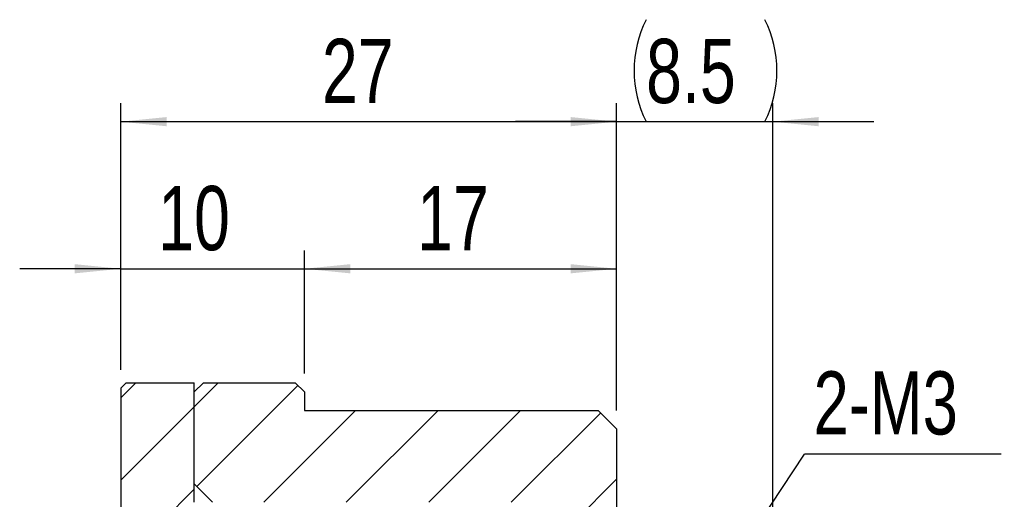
# Model space of a CAD drawing. Header units: millimetres. Extents: x 29 to 347, y 49 to 193.
# Tile 11 of 12: x 215 to 268, y 103 to 129. Entities that reach past the tile are written whole.
import ezdxf

# ---------------------------------------------------------------- set-up
doc = ezdxf.new("R2010")
doc.units = ezdxf.units.MM
doc.layers.add('FORMAT', color=7, linetype='Continuous')
doc.styles.add('SLDTEXTSTYLE0', font='TXT', dxfattribs={"width": 0.75})
doc.dimstyles.new('SLDDIMSTYLE1', dxfattribs={"dimtxt": 3.5, "dimasz": 2.5, "dimexe": 0, "dimexo": 0.0625, "dimgap": 0.875, "dimtad": 1, "dimrnd": 1e-09, "dimzin": 12, "dimdsep": 46, "dimtxsty": 'SLDTEXTSTYLE0', "dimsah": 1, "dimcen": 0.09, "dimadec": 0, "dimazin": 3, "dimtfac": 1, "dimtofl": 0, "dimtmove": 0, "dimatfit": 3, "dimfxl": 0, "dimfrac": 2, "dimtolj": 1, "dimtzin": 12, "dimarcsym": 0})
doc.dimstyles.new('SLDDIMSTYLE3', dxfattribs={"dimtxt": 3.5, "dimasz": 2.5, "dimexe": 0, "dimexo": 0.0625, "dimgap": 0.875, "dimtad": 1, "dimrnd": 1e-09, "dimzin": 12, "dimdsep": 46, "dimtxsty": 'SLDTEXTSTYLE0', "dimsah": 1, "dimcen": 0.09, "dimadec": 0, "dimazin": 3, "dimtfac": 1, "dimtmove": 0, "dimatfit": 0, "dimfxl": 0, "dimfrac": 2, "dimtolj": 1, "dimtzin": 12, "dimarcsym": 0})
doc.dimstyles.new('SLDDIMSTYLE4', dxfattribs={"dimtxt": 0.18, "dimasz": 2.5, "dimexe": 0, "dimexo": 0.0625, "dimgap": 0, "dimtad": 0, "dimtih": 1, "dimtoh": 1, "dimdec": 0, "dimrnd": 1e-09, "dimzin": 0, "dimdsep": 46, "dimtxsty": 'Standard', "dimsah": 1, "dimcen": 0.09, "dimadec": 0, "dimazin": 0, "dimtfac": 2.5, "dimtdec": 0, "dimtofl": 0, "dimtmove": 0, "dimatfit": 3, "dimfxl": 0, "dimfrac": 2, "dimtolj": 1, "dimtzin": 0, "dimarcsym": 0})
doc.dimstyles.new('SLDDIMSTYLE5', dxfattribs={"dimtxt": 3.5, "dimasz": 2.5, "dimexe": 0, "dimexo": 0.0625, "dimgap": 0.875, "dimtad": 1, "dimdec": 1, "dimrnd": 1e-09, "dimzin": 12, "dimdsep": 46, "dimtxsty": 'SLDTEXTSTYLE0', "dimsah": 1, "dimcen": 0.09, "dimadec": 0, "dimazin": 3, "dimtfac": 1, "dimtdec": 1, "dimtmove": 0, "dimatfit": 0, "dimfxl": 0, "dimfrac": 2, "dimtolj": 1, "dimtzin": 12, "dimarcsym": 0})

# ---------------------------------------------------------------- blocks, each defined once
blk = doc.blocks.new('_D_14')
at = {"layer": 'FORMAT', "color": 7}
for p, q in [((220.372, 109.64), (220.372, 116.153)), ((230.372, 109.44), (230.372, 116.153)), ((220.372, 115.153), (214.872, 115.153)), ((220.372, 115.153), (230.372, 115.153)), ((230.372, 115.153), (235.872, 115.153))]:
    blk.add_line(p, q, dxfattribs=at)
for points in [[(220.372, 115.153), (217.872, 115.403), (217.872, 114.903)], [(230.372, 115.153), (232.872, 114.903), (232.872, 115.403)]]:
    blk.add_solid(points, dxfattribs=at)
at = {"layer": 'FORMAT', "color": 7, "insert": (222.412, 119.664), "char_height": 3.5, "attachment_point": 1, "style": 'SLDTEXTSTYLE0'}
blk.add_mtext('10', dxfattribs=at)
blk = doc.blocks.new('_D_15')
at = {"layer": 'FORMAT', "color": 7}
for p, q in [((230.372, 109.44), (230.372, 116.153)), ((247.372, 107.44), (247.372, 116.153)), ((230.372, 115.153), (247.372, 115.153))]:
    blk.add_line(p, q, dxfattribs=at)
for points in [[(230.372, 115.153), (232.872, 114.903), (232.872, 115.403)], [(247.372, 115.153), (244.872, 115.403), (244.872, 114.903)]]:
    blk.add_solid(points, dxfattribs=at)
at = {"layer": 'FORMAT', "color": 7, "insert": (236.506, 119.664), "char_height": 3.5, "attachment_point": 1, "style": 'SLDTEXTSTYLE0'}
blk.add_mtext('17', dxfattribs=at)
blk = doc.blocks.new('_D_16')
at = {"layer": 'FORMAT', "color": 7}
for p, q in [((220.372, 109.64), (220.372, 124.167)), ((247.372, 107.44), (247.372, 124.167)), ((220.372, 123.167), (247.372, 123.167))]:
    blk.add_line(p, q, dxfattribs=at)
for points in [[(220.372, 123.167), (222.872, 122.917), (222.872, 123.417)], [(247.372, 123.167), (244.872, 123.417), (244.872, 122.917)]]:
    blk.add_solid(points, dxfattribs=at)
at = {"layer": 'FORMAT', "color": 7, "insert": (231.327, 127.679), "char_height": 3.5, "attachment_point": 1, "style": 'SLDTEXTSTYLE0'}
blk.add_mtext('27', dxfattribs=at)
blk = doc.blocks.new('_D_17')
at = {"layer": 'FORMAT', "color": 7}
for p, q in [((247.372, 107.44), (247.372, 124.167)), ((255.872, 95.94), (255.872, 124.167)), ((247.372, 123.167), (241.872, 123.167)), ((247.372, 123.167), (255.872, 123.167)), ((255.872, 123.167), (261.372, 123.167))]:
    blk.add_line(p, q, dxfattribs=at)
for centre, start, end in [((254.533, 125.945), 153.4349, 206.5651), ((249.886, 125.945), 333.4349, 26.5651)]:
    blk.add_arc(centre, 6.212, start, end, dxfattribs=at)
for points in [[(247.372, 123.167), (244.872, 123.417), (244.872, 122.917)], [(255.872, 123.167), (258.372, 122.917), (258.372, 123.417)]]:
    blk.add_solid(points, dxfattribs=at)
at = {"layer": 'FORMAT', "color": 7, "insert": (248.976, 127.679), "char_height": 3.5, "attachment_point": 1, "style": 'SLDTEXTSTYLE0'}
blk.add_mtext('8.5', dxfattribs=at)
blk = doc.blocks.new('SW_NOTE_2')
at = {"layer": 'FORMAT', "color": 0}
blk.add_line((10.703, 0), (0, 0), dxfattribs=at)
at = {"layer": 'FORMAT', "color": 0, "insert": (0.497, 4.507), "char_height": 3.4396, "attachment_point": 1, "style": 'SLDTEXTSTYLE0'}
blk.add_mtext('2-M3', dxfattribs=at)

msp = doc.modelspace()

# ---------------------------------------------------------------- hatches: boundary and pattern name
at = {"linetype": 'Continuous', "lineweight": 18}
h = msp.add_hatch(dxfattribs=at)
h.set_pattern_fill('ANSI31', style=0)
h.paths.add_polyline_path([(226.5224, 102.1396), (226.2224, 102.4396), (224.3724, 102.4396), (224.3724, 108.9396), (220.6724, 108.9396), (220.3724, 108.6396), (220.3724, 100.4396), (220.8724, 99.9396), (224.5224, 99.9396), (224.5224, 99.4396), (226.0224, 99.4396), (226.5224, 99.9396)], flags=0)
h = msp.add_hatch(dxfattribs=at)
h.set_pattern_fill('ANSI31', style=0)
h.paths.add_polyline_path([(224.3724, 103.4396), (225.3724, 102.4396), (242.3724, 102.4396), (242.3724, 99.4396), (243.3724, 99.4396), (243.3724, 99.9396), (246.8724, 99.9396), (247.3724, 100.4396), (247.3724, 106.4396), (246.3724, 107.4396), (230.3724, 107.4396), (230.3724, 108.4396), (229.8724, 108.9396), (224.8724, 108.9396), (224.3724, 108.4396)], flags=0)

# ---------------------------------------------------------------- linework, layer by layer
at = {"color": 7, "linetype": 'Continuous', "lineweight": 25}
for p, q in [((220.3724, 108.6396), (220.6724, 108.9396)), ((220.6724, 108.9396), (224.3724, 108.9396)), ((224.3724, 102.4396), (224.3724, 108.9396)), ((224.3724, 108.4396), (224.8724, 108.9396)), ((224.8724, 108.9396), (229.8724, 108.9396)), ((229.8724, 108.9396), (230.3724, 108.4396)), ((220.3724, 108.6396), (220.3724, 100.4396)), ((224.3724, 103.4396), (224.3724, 108.4396)), ((230.3724, 108.4396), (230.3724, 107.4396)), ((230.3724, 107.4396), (246.3724, 107.4396)), ((246.3724, 107.4396), (247.3724, 106.4396)), ((247.3724, 106.4396), (247.3724, 100.4396)), ((225.3724, 102.4396), (224.3724, 103.4396))]:
    msp.add_line(p, q, dxfattribs=at)

# ---------------------------------------------------------------- block references
at = {"layer": 'FORMAT', "color": 7}
msp.add_blockref('SW_NOTE_2', (257.5952, 105.0567), dxfattribs=at)

# ---------------------------------------------------------------- dimensions: what is measured, and where the dimension line sits
dim = msp.add_linear_dim(base=(255.8724, 123.167), p1=(247.3724, 106.4396), p2=(255.8724, 94.9396), text='(<>)', dimstyle='SLDDIMSTYLE5', dxfattribs=at)
dim.commit()
dim.dimension.update_dxf_attribs({"geometry": '_D_17', "text_midpoint": (252.2091, 123.167), "dimtype": 160})
for base, p1, p2, dimstyle, picture, middle in [((247.3724, 123.167), (220.3724, 108.6396), (247.3724, 106.4396), 'SLDDIMSTYLE1', '_D_16', (233.9131, 123.167)), ((230.3724, 115.1525), (220.3724, 108.6396), (230.3724, 108.4396), 'SLDDIMSTYLE3', '_D_14', (224.9986, 115.1525)), ((247.3724, 115.1525), (230.3724, 108.4396), (247.3724, 106.4396), 'SLDDIMSTYLE3', '_D_15', (239.0925, 115.1525))]:
    dim = msp.add_linear_dim(base=base, p1=p1, p2=p2, dimstyle=dimstyle, dxfattribs=at)
    dim.commit()
    dim.dimension.update_dxf_attribs({"geometry": picture, "text_midpoint": middle, "dimtype": 160})

# ---------------------------------------------------------------- leaders
msp.add_leader([(253.3727, 98.6667), (257.5952, 105.0567)], dimstyle='SLDDIMSTYLE4', dxfattribs=at)

doc.saveas('drawing.dxf')
